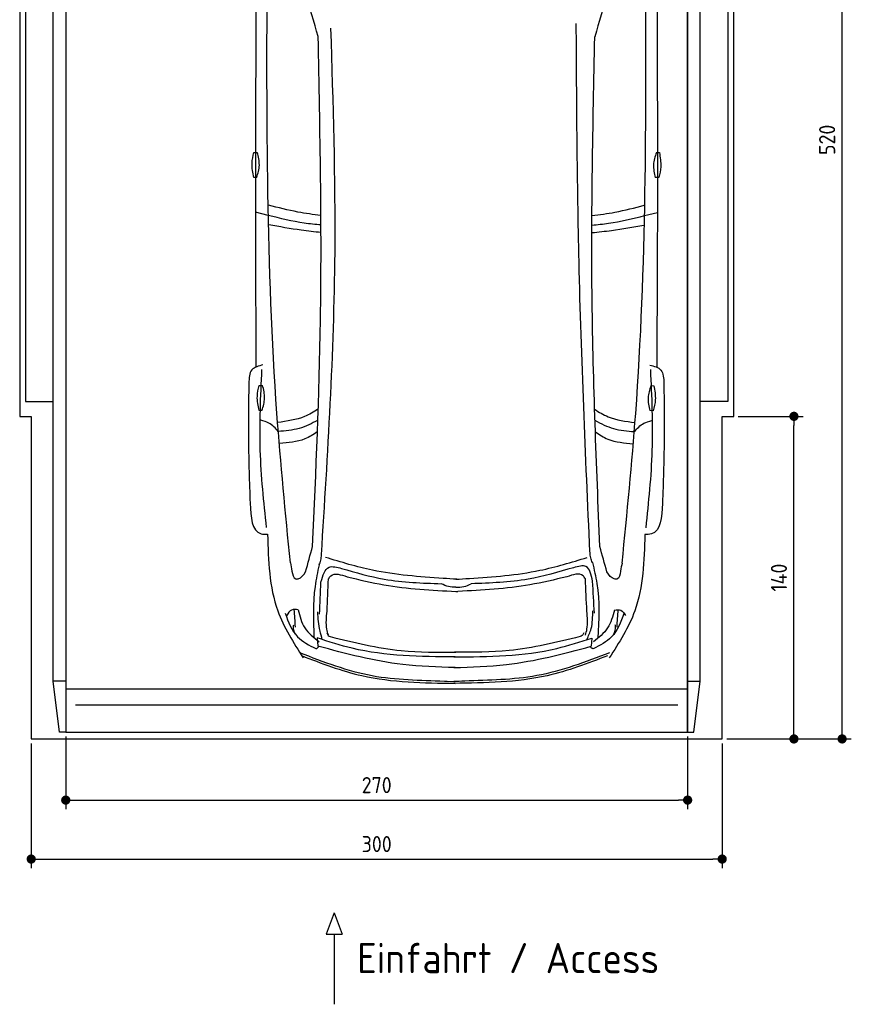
# Model space of a CAD drawing. Header units: millimetres. Extents: x -20 to 3611, y -1152 to 5573.
# Tile 1 of 2: x 0 to 3611, y -1152 to 3121. Entities that reach past the tile are written whole.
import ezdxf

# ---------------------------------------------------------------- set-up
doc = ezdxf.new("R2010")
doc.units = ezdxf.units.MM
for name, color, linetype in [('4', 3, 'Continuous'), ('5', 3, 'Continuous'), ('Car', 10, 'Continuous')]:
    doc.layers.add(name, color=color, linetype=linetype)
doc.styles.get("Standard").update_dxf_attribs({"font": 'ISOCP.SHX'})
doc.dimstyles.new('GEN-ISO', dxfattribs={"dimscale": 20, "dimtxt": 3.5, "dimasz": 2, "dimexe": 2, "dimexo": 1, "dimgap": 1.5, "dimtad": 1, "dimdec": 1, "dimdsep": 46, "dimtxsty": 'Standard', "dimblk": 'PUNKT', "dimcen": 2, "dimclrd": 256, "dimclre": 256, "dimclrt": 2, "dimadec": 0, "dimazin": 0, "dimtp": 0.1, "dimtm": 0.1, "dimtfac": 0.71, "dimtdec": 1, "dimtmove": 2, "dimatfit": 3, "dimldrblk": 'PUNKT', "dimfxl": 0, "dimtolj": 1, "dimarcsym": 0})

# ---------------------------------------------------------------- blocks, each defined once
blk = doc.blocks.new('PUNKT')
at = {"layer": '4', "color": 0, "linetype": 'ByBlock'}
blk.add_line((-0.5, 0), (-1, 0), dxfattribs=at)
at = {"layer": '4', "color": 0, "linetype": 'ByBlock', "const_width": 0.5}
blk.add_lwpolyline([(-0.25, 0, 1), (0.25, 0, 1)], format="xyb", close=True, dxfattribs=at)
blk = doc.blocks.new('*D5')
at = {"layer": '5', "lineweight": -2}
for p, q in [((3120, 5200), (3610.6, 5200)), ((3570.6, 40), (3570.6, 5160)), ((3070, 0), (3610.6, 0))]:
    blk.add_line(p, q, dxfattribs=at)
at = {"layer": 'DEFPOINTS', "color": 0}
for p in [(3100, 5200), (3570.6, 5200), (3050, 0)]:
    blk.add_point(p, dxfattribs=at)
at = {"layer": '5', "lineweight": -2, "xscale": 40, "yscale": 40, "zscale": 40}
for p, rotation in [((3570.6, 5200), 90), ((3570.6, 0), 270)]:
    blk.add_blockref('PUNKT', p, dxfattribs=dict(at, rotation=rotation))
at = {"layer": '5', "color": 2, "insert": (3505.6, 2600), "char_height": 70, "attachment_point": 5, "rotation": 90}
blk.add_mtext('\\A1;520', dxfattribs=at)
blk = doc.blocks.new('*D6')
at = {"layer": '5', "lineweight": -2}
for p, q in [((3120, 1400), (3401.5, 1400)), ((3361.5, 40), (3361.5, 1360)), ((3070, 0), (3401.5, 0))]:
    blk.add_line(p, q, dxfattribs=at)
at = {"layer": 'DEFPOINTS', "color": 0}
for p in [(3100, 1400), (3361.5, 1400), (3050, 0)]:
    blk.add_point(p, dxfattribs=at)
at = {"layer": '5', "lineweight": -2, "xscale": 40, "yscale": 40, "zscale": 40}
for p, rotation in [((3361.5, 1400), 90), ((3361.5, 0), 270)]:
    blk.add_blockref('PUNKT', p, dxfattribs=dict(at, rotation=rotation))
at = {"layer": '5', "color": 2, "insert": (3296.5, 700), "char_height": 70, "attachment_point": 5, "rotation": 90}
blk.add_mtext('\\A1;140', dxfattribs=at)
blk = doc.blocks.new('*D7')
at = {"layer": '5', "lineweight": -2}
for p, q in [((50, -20), (50, -561.3)), ((3050, -20), (3050, -561.3)), ((90, -521.3), (3010, -521.3))]:
    blk.add_line(p, q, dxfattribs=at)
at = {"layer": 'DEFPOINTS', "color": 0}
for p in [(50, 0), (3050, 0), (3050, -521.3)]:
    blk.add_point(p, dxfattribs=at)
at = {"layer": '5', "lineweight": -2, "xscale": 40, "yscale": 40, "zscale": 40, "rotation": 180}
blk.add_blockref('PUNKT', (50, -521.3), dxfattribs=at)
at = {"layer": '5', "lineweight": -2, "xscale": 40, "yscale": 40, "zscale": 40}
blk.add_blockref('PUNKT', (3050, -521.3), dxfattribs=at)
at = {"layer": '5', "color": 2, "insert": (1550, -456.3), "char_height": 70, "attachment_point": 5}
blk.add_mtext('300', dxfattribs=at)
blk = doc.blocks.new('*D8')
at = {"layer": '5', "lineweight": -2}
for p, q in [((200, 10), (200, -305.5)), ((2900, 10), (2900, -305.5)), ((240, -265.5), (2860, -265.5))]:
    blk.add_line(p, q, dxfattribs=at)
at = {"layer": 'DEFPOINTS', "color": 0}
for p in [(200, 30), (2900, 30), (2900, -265.5)]:
    blk.add_point(p, dxfattribs=at)
at = {"layer": '5', "lineweight": -2, "xscale": 40, "yscale": 40, "zscale": 40, "rotation": 180}
blk.add_blockref('PUNKT', (200, -265.5), dxfattribs=at)
at = {"layer": '5', "lineweight": -2, "xscale": 40, "yscale": 40, "zscale": 40}
blk.add_blockref('PUNKT', (2900, -265.5), dxfattribs=at)
at = {"layer": '5', "color": 2, "insert": (1550, -200.5), "char_height": 70, "attachment_point": 5}
blk.add_mtext('270', dxfattribs=at)

msp = doc.modelspace()

# ---------------------------------------------------------------- linework, layer by layer
for p, q in [((172.5, 30), (145, 250)), ((200, 250), (145, 250)), ((200, 218), (2900, 218)), ((2900, 250), (2955, 250)), ((2927.5, 30), (2955, 250)), ((1364.92, -754.39), (1330.42, -847.09)), ((1364.92, -754.39), (1399.43, -847.09)), ((1330.42, -847.09), (1399.43, -847.09)), ((1364.92, -847.09), (1364.92, -1151.72))]:
    msp.add_line(p, q)
msp.add_lwpolyline([(3100, 3300), (3050, 3300), (3050, 5200), (50, 5200), (50, 3300), (0, 3300), (0, 1400), (50, 1400), (50, 0), (3050, 0), (3050, 1400), (3100, 1400)], close=True)
for points in [[(145, 5110), (200, 5110), (200, 30), (172.5, 30)], [(145, 250), (145, 5110)], [(200, 30), (2900, 30), (2900, 5110)], [(200, 5110), (200, 30)], [(2955, 5110), (2900, 5110), (2900, 30), (2927.5, 30)], [(2955, 250), (2955, 5110)], [(145, 3265), (25, 3265), (25, 1465), (145, 1465)], [(2955, 3265), (3075, 3265), (3075, 1465), (2955, 1465)], [(2857.98, 146.19), (1750, 146.19), (242.02, 146.19)]]:
    msp.add_lwpolyline(points)
at = {"layer": 'Car'}
for p, q in [((1079.37, 2271.92), (1023.59, 2285.91)), ((2712.82, 2271.23), (2768.62, 2285.17)), ((1291.82, 438.39), (1294.98, 402.67)), ((2484.02, 437.89), (2480.83, 402.17))]:
    msp.add_line(p, q, dxfattribs=at)
for points in [[(1016.75, 2545.3), (1031.73, 2545.3)], [(2764.28, 2544.83), (2777.21, 2544.59)], [(1029.11, 2436.74), (1016.17, 2436.74)], [(2774.58, 2436.06), (2759.6, 2436.34)], [(1039.66, 1534.35), (1054.64, 1534.35)], [(2740.49, 1533.17), (2753.42, 1532.92)], [(1052.01, 1425.8), (1039.08, 1425.8)], [(2750.79, 1424.39), (2735.81, 1424.68)]]:
    msp.add_lwpolyline(points, dxfattribs=at)
for centre, start, end in [((-4662.87, 1345.32), 15.945352, 19.596216), ((8454.28, 1339.75), 160.355167, 164.006031)]:
    msp.add_arc(centre, 6197.21, start, end, dxfattribs=at)
for points, knots in [([(1026.52, 3309.42), (1024.72, 2964.69), (1022.38, 2397.1), (1024.69, 1829.51), (1025.91, 1613.72)], [30.2317921, 30.2317921, 30.2317921, 30.2317921, 135.7738464, 200.5104278, 200.5104278, 200.5104278, 200.5104278]), ([(2766.54, 3309.4), (2768.08, 2959.71), (2769.9, 2394.24), (2767.13, 1828.77), (2765.73, 1612.99)], [30.8675023, 30.8675023, 30.8675023, 30.8675023, 135.7738464, 200.5104278, 200.5104278, 200.5104278, 200.5104278]), ([(1307.61, 2271.94), (1274.31, 2275.84), (1197.06, 2286.42), (1121.45, 2305.96), (1080.57, 2315.98)], [6.4329915, 6.4329915, 6.4329915, 6.4329915, 16.5424251, 29.8301072, 29.8301072, 29.8301072, 29.8301072]), ([(2484.8, 2271.47), (2518.02, 2275.33), (2595.21, 2285.85), (2670.77, 2305.3), (2711.69, 2315.83)], [6.4540006, 6.4540006, 6.4540006, 6.4540006, 16.5424251, 29.8301072, 29.8301072, 29.8301072, 29.8301072]), ([(1308.02, 2230.5), (1283.71, 2232.46), (1206.59, 2240.33), (1131.12, 2259.07), (1079.37, 2271.92)], [6.5564591, 6.5564591, 6.5564591, 6.5564591, 13.8699149, 29.8274463, 29.8274463, 29.8274463, 29.8274463]), ([(2484.37, 2230.02), (2508.61, 2231.96), (2585.65, 2239.76), (2661.06, 2258.42), (2712.82, 2271.23)], [6.5803524, 6.5803524, 6.5803524, 6.5803524, 13.8699149, 29.8274463, 29.8274463, 29.8274463, 29.8274463]), ([(1308.03, 2197.67), (1279.63, 2200.56), (1203.29, 2209.16), (1127.65, 2222.84), (1081.98, 2231.1)], [6.6327441, 6.6327441, 6.6327441, 6.6327441, 15.2289071, 29.6828472, 29.6828472, 29.6828472, 29.6828472]), ([(2484.37, 2197.2), (2512.67, 2200.05), (2588.93, 2208.59), (2664.5, 2222.19), (2710.18, 2230.41)], [6.6592474, 6.6592474, 6.6592474, 6.6592474, 15.2289071, 29.6828472, 29.6828472, 29.6828472, 29.6828472]), ([(1296.19, 1432.13), (1277.21, 1419.08), (1223.45, 1387.65), (1160.12, 1378.8), (1120.39, 1373.25)], [7.4489286, 7.4489286, 7.4489286, 7.4489286, 14.3334492, 26.2908128, 26.2908128, 26.2908128, 26.2908128]), ([(2496.11, 1431.06), (2514.82, 1418.23), (2568.32, 1387.04), (2631.32, 1378.18), (2671.04, 1372.59)], [7.5476492, 7.5476492, 7.5476492, 7.5476492, 14.3334492, 26.2908128, 26.2908128, 26.2908128, 26.2908128]), ([(1294.52, 1383.81), (1268.51, 1368.6), (1214.52, 1342.23), (1153.67, 1336.93), (1122.93, 1334.25)], [6.4830652, 6.4830652, 6.4830652, 6.4830652, 15.4380648, 24.5854757, 24.5854757, 24.5854757, 24.5854757]), ([(2497.7, 1382.84), (2523.45, 1367.8), (2577.19, 1341.62), (2637.72, 1336.3), (2668.47, 1333.6)], [6.572602, 6.572602, 6.572602, 6.572602, 15.4380648, 24.5854757, 24.5854757, 24.5854757, 24.5854757]), ([(1292.72, 1333.76), (1275.35, 1320.79), (1225.8, 1290.07), (1165.46, 1284.93), (1128.64, 1281.8)], [6.8005863, 6.8005863, 6.8005863, 6.8005863, 13.2652487, 24.5027164, 24.5027164, 24.5027164, 24.5027164]), ([(2499.42, 1332.7), (2516.55, 1319.95), (2565.88, 1289.47), (2625.9, 1284.31), (2662.72, 1281.14)], [6.8925435, 6.8925435, 6.8925435, 6.8925435, 13.2652487, 24.5027164, 24.5027164, 24.5027164, 24.5027164]), ([(1890.38, 309.71), (1814.24, 312.09), (1612.34, 318.4), (1416.67, 369.49), (1294.98, 402.67)], [0, 0, 0, 0, 22.79473, 60.4405335, 60.4405335, 60.4405335, 60.4405335]), ([(1885.35, 309.71), (1961.5, 312.03), (2163.4, 318.17), (2359.11, 369.09), (2480.83, 402.17)], [0, 0, 0, 0, 22.79473, 60.4405335, 60.4405335, 60.4405335, 60.4405335])]:
    msp.add_open_spline(points, degree=3, knots=knots, dxfattribs=at)
for points in [[(1175.34, 763.95), (1116.96, 1413.09), (1074.37, 3328.73)], [(2615.57, 763.33), (2674.5, 1412.43), (2718.72, 3328.03)], [(1309.99, 799.79), (1369.08, 2110.81), (1351.16, 3085.11)], [(2475.57, 811.57), (2428.57, 2070.63), (2416.41, 3105.63)], [(1271.92, 835.71), (1305.97, 1817.53), (1295.89, 3047.82)], [(2519.05, 835.18), (2485.39, 1900.3), (2496.96, 3047.31)], [(1016.17, 2436.74), (1008.93, 2498.01), (1016.75, 2545.3)], [(1029.11, 2436.74), (1040.48, 2489.85), (1031.73, 2545.3)], [(2764.28, 2544.83), (2751.91, 2491.95), (2759.6, 2436.34)], [(2777.21, 2544.59), (2783.29, 2483.19), (2774.58, 2436.06)], [(1056.34, 1623.32), (1008.09, 1601.45), (994.81, 1543.62)], [(1071.72, 916.98), (1044.72, 1252.53), (1051.76, 1603.34)], [(2719.32, 916.29), (2746.61, 1251.81), (2739.86, 1602.62)], [(2735.31, 1622.61), (2783.54, 1600.7), (2796.77, 1542.85)], [(994.81, 1543.62), (993.3, 1295.57), (1000.33, 1023.15)], [(2796.77, 1542.85), (2798.07, 1294.8), (2790.81, 1022.39)], [(1039.08, 1425.8), (1031.84, 1487.07), (1039.66, 1534.35)], [(1052.01, 1425.8), (1063.38, 1478.91), (1054.64, 1534.35)], [(2740.49, 1533.17), (2728.12, 1480.28), (2735.81, 1424.68)], [(2753.42, 1532.92), (2759.5, 1471.52), (2750.79, 1424.39)], [(1122.93, 1334.25), (1081.86, 1370.48), (1047.26, 1382.91)], [(2668.47, 1333.6), (2709.57, 1369.79), (2744.26, 1382.21)], [(1000.33, 1023.15), (1048.17, 890.67), (1076.44, 888.03)], [(2790.81, 1022.39), (2742.85, 889.96), (2714.58, 887.33)], [(1076.44, 888.03), (1120.39, 556.4), (1230.61, 351.81)], [(2714.58, 887.33), (2670.35, 555.74), (2559.95, 351.24)], [(1241.18, 725.22), (1271.92, 835.71)], [(2549.7, 724.66), (2519.05, 835.18)], [(1299.97, 754.88), (1307.47, 775.26), (1309.99, 799.79)], [(1838.37, 696.54), (1532.01, 732.06), (1327.54, 788.09)], [(1952.49, 696.49), (2258.87, 731.75), (2463.39, 787.61)], [(2486.87, 765.4), (2479.37, 785.78), (2476.85, 810.31)], [(1175.34, 763.95), (1182.2, 728.69), (1198.86, 694.41), (1202, 693.91)], [(1299.97, 754.88), (1282.25, 662.2), (1277.64, 439.83)], [(1308.06, 680.77), (1343.05, 745.24), (1396.9, 740.17)], [(1396.9, 740.17), (1583.12, 693.6), (1830.74, 673.64)], [(2404.82, 743.27), (2207.73, 693.33), (1960.09, 673.58)], [(2487.35, 684.57), (2458.67, 748.34), (2404.82, 743.27)], [(2486.87, 765.4), (2505.95, 674.64), (2510.66, 437.36)], [(2615.57, 763.33), (2608.68, 728.08), (2591.99, 693.82), (2588.86, 693.32)], [(1334.53, 554.27), (1340.53, 694.76)], [(1340.53, 694.76), (1351.05, 707.7), (1421.63, 703.69)], [(1421.63, 703.69), (1581.48, 669.09), (1894.08, 640.21)], [(1897.71, 693.11), (1838.37, 696.54)], [(1893.14, 693.11), (1952.49, 696.49)], [(2375.28, 703.65), (2215.43, 669.06), (1902.83, 640.18)], [(2456.38, 694.73), (2445.86, 707.66), (2375.28, 703.65)], [(2462.38, 554.24), (2456.38, 694.73)], [(2495.39, 546.45), (2487.35, 684.57)], [(1301.63, 541.63), (1308.06, 680.77)], [(1893.41, 658.19), (1862.01, 661.05), (1830.74, 673.64)], [(1893.41, 658.19), (1928.82, 661.02), (1960.09, 673.58)], [(1894.08, 640.21), (1898.32, 640.03), (1902.88, 640.18)], [(1209.03, 560.02), (1180.24, 559.21), (1160.31, 535.62)], [(1197.29, 485.46), (1192.37, 561.54)], [(1208.76, 560.02), (1238.08, 482.04), (1299.81, 422.02)], [(2461.93, 430.75), (2481.11, 478.7), (2487.99, 556.15)], [(2581.98, 559.44), (2552.59, 481.48), (2490.82, 421.52)], [(2581.71, 559.44), (2610.5, 558.6), (2630.41, 535)], [(2593.38, 484.87), (2598.37, 560.94)], [(1152.65, 545.32), (1206.11, 443.59), (1285.86, 392.04)], [(1313.9, 431.24), (1303.94, 468.38), (1294.23, 551.33)], [(1340.4, 450.79), (1333.86, 476.49), (1334.53, 554.27)], [(2456.51, 450.75), (2463.05, 476.46), (2462.38, 554.24)], [(2623.28, 544.7), (2569.73, 443.01), (2489.94, 391.53)], [(1890.37, 355.69), (1443.99, 393.4), (1291.82, 438.39)], [(1333.01, 460.49), (1339.57, 449.17), (1348.47, 444.01)], [(1348.47, 444.01), (1656.79, 383.81), (1892.91, 376.21)], [(1885.4, 355.69), (2331.81, 393.02), (2484.02, 437.89)], [(2432.8, 443.95), (2124.48, 383.75), (1888.36, 376.14)], [(2449.11, 460.45), (2442.55, 449.14), (2432.8, 443.95)], [(1285.86, 392.04), (1289.62, 392.72), (1298.07, 401.83)], [(2489.94, 391.53), (2486.18, 392.21), (2477.74, 401.33)], [(1214.7, 374.93), (1530.42, 274.96), (1843.73, 250.74), (1890.39, 248.54)], [(1223.22, 361.51), (1485.85, 274.81), (1890.39, 241.27)], [(2552.56, 360.94), (2289.86, 274.47), (1885.28, 241.27)], [(2561.09, 374.36), (2245.28, 274.66), (1931.95, 250.71), (1885.29, 248.54)]]:
    msp.add_spline(points, degree=3, dxfattribs=at)
for points, end_tangent in [([(1202, 693.91), (1209.33, 694.88), (1241.18, 725.22)], (0.2734089, 0.9618979)), ([(2588.86, 693.32), (2581.52, 694.3), (2549.7, 724.66)], (-0.2725926, 0.9621296)), ([(1197.43, 453.57), (1188.6, 489.22), (1189.9, 495.16)], (-0.0338838, 0.9994258)), ([(2578.42, 452.98), (2587.28, 488.62), (2585.99, 494.57)], (0.0347318, 0.9993967))]:
    msp.add_spline(points, degree=3, dxfattribs=dict(at, end_tangent=end_tangent))

# ---------------------------------------------------------------- texts
msp.add_text('Einfahrt / Access', height=131.25).set_placement((1465.34, -1016.67))

# ---------------------------------------------------------------- dimensions: what is measured, and where the dimension line sits
at = {"layer": '5'}
for base, p2, picture, middle in [((3570.6, 5200), (3100, 5200), '*D5', (3505.6, 2600)), ((3361.5, 1400), (3100, 1400), '*D6', (3296.5, 700))]:
    dim = msp.add_linear_dim(base=base, p1=(3050, 0), p2=p2, angle=270, dimstyle='GEN-ISO', override={"dimlfac": 0.1}, dxfattribs=at)
    dim.commit()
    dim.dimension.update_dxf_attribs({"geometry": picture, "text_midpoint": middle})
for base, p1, p2, picture, middle in [((2900, -265.52), (200, 30), (2900, 30), '*D8', (1550, -200.51)), ((3050, -521.34), (50, 0), (3050, 0), '*D7', (1550, -456.34))]:
    dim = msp.add_linear_dim(base=base, p1=p1, p2=p2, dimstyle='GEN-ISO', override={"dimlfac": 0.1, "dimtolj": 0}, dxfattribs=at)
    dim.commit()
    dim.dimension.update_dxf_attribs({"geometry": picture, "text_midpoint": middle})

doc.saveas('drawing.dxf')
